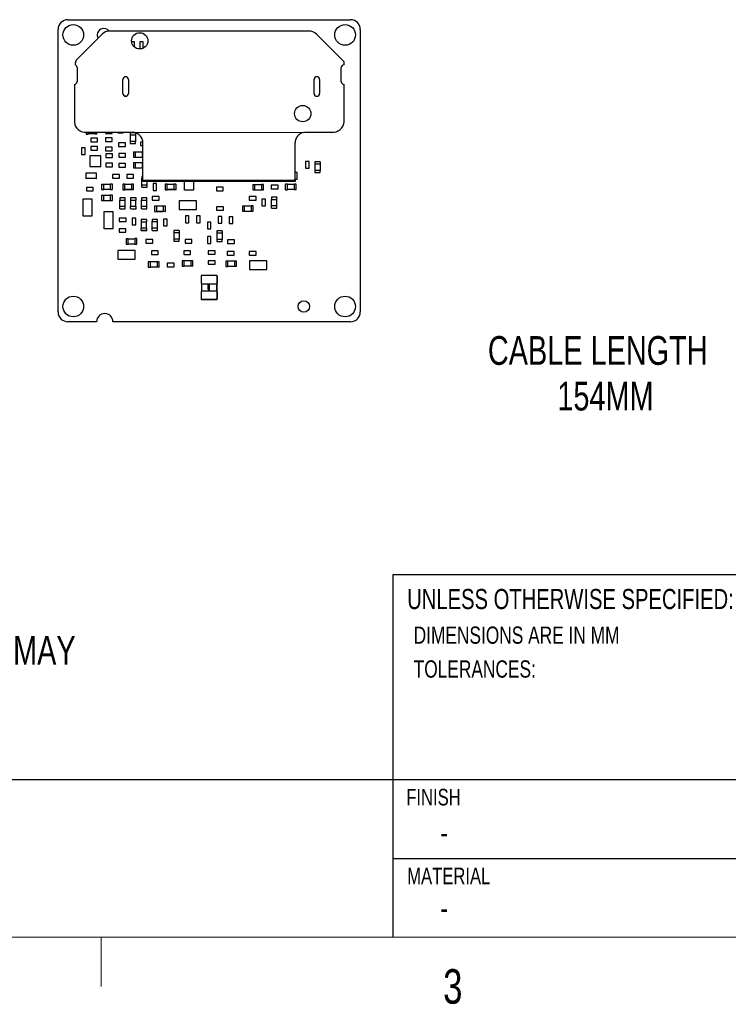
# Model space of a CAD drawing. Header units: millimetres. Extents: x 5 to 274, y 4 to 211.
# Tile 3 of 10: x 132 to 197, y 4 to 95. Entities that reach past the tile are written whole.
import ezdxf

# ---------------------------------------------------------------- set-up
doc = ezdxf.new("R2010")
doc.units = ezdxf.units.MM
for name, color, linetype in [('DIMENSIONS', 8, 'Continuous'), ('FORMAT', 7, 'Continuous'), ('NOTES', 7, 'Continuous')]:
    doc.layers.add(name, color=color, linetype=linetype)
doc.styles.add('SLDTEXTSTYLE0', font='TXT', dxfattribs={"width": 0.75})
doc.dimstyles.new('SLDDIMSTYLE0', dxfattribs={"dimtxt": 2.645833, "dimasz": 3.302, "dimexe": 0, "dimexo": 0.0625, "dimgap": 0.661458, "dimtad": 0, "dimtih": 1, "dimtoh": 1, "dimrnd": 1e-09, "dimzin": 12, "dimdsep": 46, "dimtxsty": 'SLDTEXTSTYLE0', "dimsah": 1, "dimcen": 0.09, "dimadec": 0, "dimazin": 3, "dimtfac": 1, "dimtofl": 0, "dimtmove": 0, "dimatfit": 3, "dimfxl": 1, "dimfrac": 2, "dimtolj": 1, "dimtzin": 12, "dimarcsym": 0})

# ---------------------------------------------------------------- blocks, each defined once
blk = doc.blocks.new('SW_NOTE_0')
at = {"layer": 'NOTES', "color": 0, "insert": (10, -1.117), "char_height": 2.64583, "attachment_point": 1, "style": 'SLDTEXTSTYLE0'}
blk.add_mtext('THIS DRAWING REPRESENTS PHXET124S MODEL. SENSOR SIZE & COMPONENTS MAY', dxfattribs=at)
blk = doc.blocks.new('SW_NOTE_0_3')
at = {"layer": 'FORMAT', "color": 0, "attachment_point": 1, "style": 'SLDTEXTSTYLE0'}
for s, insert, char_height in [('UNLESS OTHERWISE SPECIFIED:', (0, 2.387), 1.85208), ('DIMENSIONS ARE IN MM', (0.595, -1.07), 1.5875), ('TOLERANCES:', (0.595, -4.187), 1.5875)]:
    blk.add_mtext(s, dxfattribs=dict(at, insert=insert, char_height=char_height))
blk = doc.blocks.new('_D')
at = {"layer": 'DIMENSIONS'}
for p, q in [((204.194, 87.317), (204.194, 58.957)), ((221.296, 76.517), (221.296, 58.957)), ((212.946, 62.132), (213.828, 63.896)), ((213.828, 63.896), (215.592, 60.368)), ((204.194, 62.132), (200.398, 62.132)), ((204.194, 62.132), (212.946, 62.132)), ((215.592, 60.368), (216.474, 62.132)), ((216.474, 62.132), (221.296, 62.132))]:
    blk.add_line(p, q, dxfattribs=at)
for points in [[(204.194, 62.132), (207.496, 61.624), (207.496, 62.64)], [(221.296, 62.132), (217.994, 62.64), (217.994, 61.624)]]:
    blk.add_solid(points, dxfattribs=at)
at = {"layer": 'DIMENSIONS', "attachment_point": 1, "style": 'SLDTEXTSTYLE0'}
for s, insert, char_height in [('CABLE LENGTH', (175.273, 65.543), 2.64583), ('154MM', (181.66, 61.339), 2.6458)]:
    blk.add_mtext(s, dxfattribs=dict(at, insert=insert, char_height=char_height))

msp = doc.modelspace()

# ---------------------------------------------------------------- linework, layer by layer
at = {"color": 7, "linetype": 'Continuous', "lineweight": 25}
for p, q in [((136.639, 94.665), (162.639, 94.665)), ((135.739, 67.765), (135.739, 93.765)), ((158.789, 93.617), (140.489, 93.617)), ((163.539, 93.765), (163.539, 67.765)), ((139.782, 93.324), (137.426, 90.968)), ((142.778, 92.629), (142.504, 92.629)), ((142.778, 92.134), (142.778, 92.629)), ((143.579, 92.627), (143.25, 92.627)), ((143.25, 92.627), (143.25, 91.998)), ((143.579, 92.044), (143.579, 92.627)), ((162.038, 90.782), (159.496, 93.324)), ((143.25, 91.998), (143.46, 91.998)), ((137.327, 90.654), (137.298, 90.503)), ((137.415, 90.942), (137.327, 90.654)), ((137.426, 90.968), (137.415, 90.942)), ((162.038, 90.51), (162.038, 90.782)), ((137.489, 90.26), (137.489, 88.96)), ((161.789, 88.96), (161.789, 90.26)), ((141.71, 87.869), (141.71, 89.169)), ((142.21, 89.169), (142.21, 87.869)), ((159.289, 87.869), (159.289, 89.169)), ((159.789, 89.169), (159.789, 87.869)), ((137.239, 88.71), (137.24, 85.319)), ((162.038, 85.22), (162.038, 88.71)), ((141.974, 87.64), (141.86, 87.64)), ((141.984, 87.63), (141.974, 87.63)), ((141.984, 87.62), (141.984, 87.63)), ((137.24, 85.319), (137.24, 85.22)), ((137.24, 85.22), (137.279, 85.027)), ((161.999, 85.027), (162.038, 85.22)), ((137.279, 85.027), (137.354, 84.845)), ((137.354, 84.845), (137.463, 84.681)), ((137.463, 84.681), (137.603, 84.542)), ((137.603, 84.542), (137.767, 84.433)), ((137.767, 84.433), (137.949, 84.357)), ((137.949, 84.357), (138.142, 84.319)), ((138.142, 84.319), (142.539, 84.319)), ((138.314, 84.319), (138.314, 84.149)), ((138.514, 84.149), (138.514, 84.319)), ((139.114, 84.319), (139.114, 84.149)), ((139.314, 84.149), (139.314, 84.319)), ((140.1, 84.319), (140.1, 84.2)), ((140.729, 84.2), (140.729, 84.319)), ((141.239, 84.319), (141.239, 84.275)), ((141.739, 84.275), (141.739, 84.319)), ((142.539, 84.319), (142.637, 84.314)), ((142.637, 84.314), (142.668, 84.308)), ((142.668, 84.308), (158.351, 84.296)), ((158.351, 84.296), (158.441, 84.314)), ((158.441, 84.314), (158.539, 84.319)), ((158.539, 84.319), (161.136, 84.319)), ((161.136, 84.319), (161.329, 84.357)), ((161.329, 84.357), (161.511, 84.433)), ((161.511, 84.433), (161.675, 84.542)), ((161.675, 84.542), (161.815, 84.681)), ((161.815, 84.681), (161.924, 84.845)), ((161.924, 84.845), (161.999, 85.027)), ((138.314, 84.149), (138.324, 84.149)), ((138.324, 84.139), (138.514, 84.139)), ((138.514, 84.139), (138.514, 84.149)), ((139.114, 84.149), (138.514, 84.149)), ((138.75, 83.754), (138.75, 83.425)), ((139.379, 83.754), (138.75, 83.754)), ((138.75, 83.425), (139.379, 83.425)), ((139.114, 84.149), (139.114, 84.139)), ((139.304, 84.139), (139.114, 84.139)), ((139.314, 84.149), (139.304, 84.149)), ((139.379, 83.425), (139.379, 83.754)), ((140.1, 84.2), (140.729, 84.2)), ((140.1, 83.779), (140.1, 83.45)), ((140.729, 83.779), (140.1, 83.779)), ((140.1, 83.45), (140.729, 83.45)), ((140.729, 83.45), (140.729, 83.779)), ((141.249, 84.265), (141.249, 84.275)), ((141.249, 84.265), (141.729, 84.265)), ((141.729, 84.265), (141.729, 84.275)), ((142.364, 84.255), (142.364, 84.065)), ((142.364, 84.065), (142.374, 84.065)), ((142.364, 84.065), (142.364, 84.065)), ((142.364, 83.465), (142.364, 83.275)), ((142.374, 83.465), (142.364, 83.465)), ((142.854, 84.265), (142.374, 84.265)), ((142.374, 84.265), (142.374, 84.255)), ((142.374, 84.065), (142.854, 84.065)), ((142.374, 84.065), (142.374, 84.065)), ((142.374, 84.065), (142.374, 83.465)), ((142.854, 83.465), (142.374, 83.465)), ((142.854, 84.265), (142.854, 84.255)), ((142.854, 84.065), (142.864, 84.065)), ((142.854, 84.065), (142.854, 84.065)), ((142.854, 84.065), (142.854, 83.465)), ((142.864, 83.465), (142.854, 83.465)), ((142.864, 84.255), (142.864, 84.065)), ((142.864, 84.065), (142.864, 84.065)), ((142.864, 83.275), (142.864, 83.465)), ((143.325, 83.404), (143.325, 83.075)), ((143.536, 83.404), (143.325, 83.404)), ((138.229, 82.879), (137.9, 82.879)), ((137.9, 82.879), (137.9, 82.25)), ((138.229, 82.25), (138.229, 82.879)), ((138.75, 82.979), (138.75, 82.65)), ((139.379, 82.979), (138.75, 82.979)), ((138.75, 82.65), (139.379, 82.65)), ((139.379, 82.65), (139.379, 82.979)), ((140.729, 82.929), (140.1, 82.929)), ((140.1, 82.929), (140.1, 82.6)), ((140.1, 82.6), (140.729, 82.6)), ((140.729, 82.6), (140.729, 82.929)), ((141.3, 83.329), (141.3, 83)), ((141.929, 83.329), (141.3, 83.329)), ((141.3, 83), (141.929, 83)), ((141.929, 83), (141.929, 83.329)), ((142.374, 83.265), (142.374, 83.275)), ((142.374, 83.265), (142.854, 83.265)), ((142.664, 82.505), (142.664, 82.025)), ((142.664, 82.505), (142.674, 82.505)), ((142.674, 82.515), (142.864, 82.515)), ((142.854, 83.265), (142.854, 83.275)), ((142.864, 82.505), (142.864, 82.515)), ((142.864, 82.025), (142.864, 82.505)), ((142.864, 82.505), (143.464, 82.505)), ((143.325, 83.075), (143.539, 83.075)), ((143.464, 82.515), (143.464, 82.505)), ((143.539, 82.515), (143.464, 82.515)), ((143.464, 82.505), (143.464, 82.025)), ((143.539, 79.881), (143.539, 83.319)), ((157.539, 79.881), (157.539, 83.319)), ((137.9, 82.25), (138.229, 82.25)), ((138.664, 82.14), (138.664, 81.14)), ((139.664, 82.14), (138.664, 82.14)), ((139.664, 81.14), (139.664, 82.14)), ((140.754, 82.304), (140.125, 82.304)), ((140.125, 82.304), (140.125, 81.975)), ((140.125, 81.975), (140.754, 81.975)), ((140.754, 81.975), (140.754, 82.304)), ((141.325, 82.354), (141.325, 82.025)), ((141.954, 82.354), (141.325, 82.354)), ((141.325, 82.025), (141.954, 82.025)), ((141.954, 82.025), (141.954, 82.354)), ((142.664, 82.025), (142.674, 82.025)), ((142.674, 82.015), (142.864, 82.015)), ((142.864, 82.015), (142.864, 82.025)), ((142.864, 82.025), (143.464, 82.025)), ((143.464, 82.025), (143.464, 82.015)), ((143.464, 82.015), (143.539, 82.015)), ((158.829, 81.625), (158.5, 81.625)), ((158.5, 81.625), (158.5, 80.996)), ((158.829, 80.996), (158.829, 81.625)), ((159.349, 81.583), (159.349, 81.393)), ((159.839, 81.593), (159.359, 81.593)), ((159.359, 81.593), (159.359, 81.583)), ((159.839, 81.593), (159.839, 81.583)), ((159.849, 81.583), (159.849, 81.393)), ((138.664, 81.14), (139.664, 81.14)), ((140.125, 81.454), (140.125, 81.125)), ((140.754, 81.454), (140.125, 81.454)), ((140.125, 81.125), (140.754, 81.125)), ((140.754, 81.125), (140.754, 81.454)), ((141.954, 81.429), (141.325, 81.429)), ((141.325, 81.429), (141.325, 81.1)), ((141.325, 81.1), (141.954, 81.1)), ((141.954, 81.1), (141.954, 81.429)), ((142.664, 81.505), (142.664, 81.025)), ((142.664, 81.505), (142.674, 81.505)), ((142.664, 81.025), (142.674, 81.025)), ((142.674, 81.515), (142.864, 81.515)), ((142.674, 81.015), (142.864, 81.015)), ((142.864, 81.505), (142.864, 81.515)), ((142.864, 81.025), (142.864, 81.505)), ((142.864, 81.505), (143.464, 81.505)), ((142.864, 81.015), (142.864, 81.025)), ((142.864, 81.025), (143.464, 81.025)), ((143.464, 81.515), (143.464, 81.505)), ((143.539, 81.515), (143.464, 81.515)), ((143.464, 81.505), (143.464, 81.025)), ((143.464, 81.025), (143.464, 81.015)), ((143.464, 81.015), (143.539, 81.015)), ((158.5, 80.996), (158.829, 80.996)), ((159.349, 81.393), (159.359, 81.393)), ((159.349, 81.393), (159.349, 81.393)), ((159.349, 80.793), (159.349, 80.603)), ((159.359, 80.793), (159.349, 80.793)), ((159.359, 81.393), (159.839, 81.393)), ((159.359, 81.393), (159.359, 81.393)), ((159.359, 81.393), (159.359, 80.793)), ((159.839, 80.793), (159.359, 80.793)), ((159.839, 81.393), (159.849, 81.393)), ((159.839, 81.393), (159.839, 81.393)), ((159.839, 81.393), (159.839, 80.793)), ((159.849, 80.793), (159.839, 80.793)), ((159.849, 81.393), (159.849, 81.393)), ((159.849, 80.603), (159.849, 80.793)), ((138.289, 80.49), (138.289, 80.09)), ((139.239, 80.54), (138.339, 80.54)), ((139.239, 80.04), (138.339, 80.04)), ((139.289, 80.09), (139.289, 80.49)), ((140.75, 80.404), (140.75, 80.075)), ((141.379, 80.404), (140.75, 80.404)), ((140.75, 80.075), (141.379, 80.075)), ((141.379, 80.075), (141.379, 80.404)), ((142.05, 80.404), (142.05, 80.075)), ((142.679, 80.404), (142.05, 80.404)), ((142.05, 80.075), (142.679, 80.075)), ((142.679, 80.075), (142.679, 80.404)), ((143.439, 80.23), (143.439, 80.04)), ((143.439, 80.04), (143.449, 80.04)), ((143.439, 80.04), (143.439, 80.04)), ((143.449, 80.24), (143.449, 80.23)), ((143.539, 80.24), (143.449, 80.24)), ((143.449, 80.04), (143.539, 80.04)), ((143.449, 80.04), (143.449, 80.04)), ((143.449, 79.44), (143.449, 80.04)), ((143.539, 79.881), (143.539, 79.758)), ((143.539, 79.881), (157.539, 79.881)), ((157.539, 79.758), (143.539, 79.758)), ((143.929, 79.44), (143.929, 79.758)), ((147.383, 78.965), (147.383, 79.758)), ((148.182, 79.758), (148.182, 78.965)), ((157.729, 80.604), (157.539, 80.604)), ((157.539, 79.975), (157.729, 79.975)), ((157.539, 79.881), (157.539, 79.758)), ((157.729, 79.975), (157.729, 80.604)), ((159.359, 80.593), (159.359, 80.603)), ((159.359, 80.593), (159.839, 80.593)), ((159.839, 80.593), (159.839, 80.603)), ((138.979, 79.229), (138.35, 79.229)), ((138.35, 79.229), (138.35, 78.9)), ((138.35, 78.9), (138.979, 78.9)), ((138.979, 78.9), (138.979, 79.229)), ((139.739, 79.53), (139.739, 79.05)), ((139.739, 79.53), (139.749, 79.53)), ((139.739, 79.05), (139.749, 79.05)), ((139.749, 79.54), (139.939, 79.54)), ((139.749, 79.04), (139.939, 79.04)), ((139.939, 79.53), (139.939, 79.54)), ((139.939, 79.05), (139.939, 79.53)), ((139.939, 79.53), (140.539, 79.53)), ((139.939, 79.04), (139.939, 79.05)), ((139.939, 79.05), (140.539, 79.05)), ((140.539, 79.54), (140.539, 79.53)), ((140.729, 79.54), (140.539, 79.54)), ((140.539, 79.53), (140.539, 79.05)), ((140.539, 79.05), (140.539, 79.04)), ((140.539, 79.04), (140.729, 79.04)), ((140.739, 79.53), (140.729, 79.53)), ((140.739, 79.05), (140.729, 79.05)), ((140.739, 79.05), (140.739, 79.53)), ((141.689, 79.504), (141.689, 79.024)), ((141.689, 79.504), (141.699, 79.504)), ((141.689, 79.024), (141.699, 79.024)), ((141.889, 79.514), (141.699, 79.514)), ((141.699, 79.014), (141.889, 79.014)), ((141.699, 79.014), (141.889, 79.014)), ((141.889, 79.504), (141.889, 79.514)), ((141.889, 79.024), (141.889, 79.504)), ((142.489, 79.504), (141.889, 79.504)), ((141.889, 79.014), (141.889, 79.024)), ((142.489, 79.024), (141.889, 79.024)), ((141.889, 79.024), (142.489, 79.024)), ((142.489, 79.514), (142.489, 79.504)), ((142.679, 79.514), (142.489, 79.514)), ((142.489, 79.504), (142.489, 79.024)), ((142.489, 79.024), (142.489, 79.014)), ((142.679, 79.014), (142.489, 79.014)), ((142.679, 79.014), (142.489, 79.014)), ((142.689, 79.504), (142.679, 79.504)), ((142.689, 79.024), (142.679, 79.024)), ((142.689, 79.024), (142.689, 79.504)), ((143.439, 79.25), (143.439, 79.44)), ((143.449, 79.44), (143.439, 79.44)), ((143.929, 79.44), (143.449, 79.44)), ((143.449, 79.24), (143.449, 79.25)), ((143.449, 79.24), (143.929, 79.24)), ((143.939, 79.44), (143.929, 79.44)), ((143.929, 79.24), (143.929, 79.25)), ((143.939, 79.25), (143.939, 79.44)), ((144.803, 79.579), (144.474, 79.579)), ((144.474, 79.579), (144.474, 78.95)), ((144.474, 78.95), (144.803, 78.95)), ((144.803, 78.95), (144.803, 79.579)), ((145.589, 79.504), (145.589, 79.024)), ((145.589, 79.504), (145.599, 79.504)), ((145.589, 79.024), (145.599, 79.024)), ((145.789, 79.514), (145.599, 79.514)), ((145.599, 79.014), (145.789, 79.014)), ((145.599, 79.014), (145.789, 79.014)), ((145.789, 79.504), (145.789, 79.514)), ((145.789, 79.024), (145.789, 79.504)), ((146.389, 79.504), (145.789, 79.504)), ((145.789, 79.014), (145.789, 79.024)), ((145.789, 79.024), (146.389, 79.024)), ((146.389, 79.024), (145.789, 79.024)), ((146.389, 79.514), (146.389, 79.504)), ((146.579, 79.514), (146.389, 79.514)), ((146.389, 79.504), (146.389, 79.024)), ((146.389, 79.024), (146.389, 79.014)), ((146.579, 79.014), (146.389, 79.014)), ((146.579, 79.014), (146.389, 79.014)), ((146.589, 79.504), (146.579, 79.504)), ((146.589, 79.024), (146.579, 79.024)), ((146.589, 79.024), (146.589, 79.504)), ((148.182, 78.965), (147.383, 78.965)), ((150.929, 79.254), (150.3, 79.254)), ((150.3, 79.254), (150.3, 78.925)), ((150.3, 78.925), (150.929, 78.925)), ((150.929, 78.925), (150.929, 79.254)), ((153.639, 79.48), (153.639, 79)), ((153.639, 79.48), (153.649, 79.48)), ((153.639, 79), (153.649, 79)), ((153.649, 79.49), (153.839, 79.49)), ((153.649, 78.99), (153.839, 78.99)), ((153.839, 79.48), (153.839, 79.49)), ((153.839, 79), (153.839, 79.48)), ((153.839, 79.48), (154.439, 79.48)), ((153.839, 78.99), (153.839, 79)), ((153.839, 79), (154.439, 79)), ((154.439, 79.49), (154.439, 79.48)), ((154.629, 79.49), (154.439, 79.49)), ((154.439, 79.48), (154.439, 79)), ((154.439, 79), (154.439, 78.99)), ((154.439, 78.99), (154.629, 78.99)), ((154.639, 79.48), (154.629, 79.48)), ((154.639, 79), (154.629, 79)), ((154.639, 79), (154.639, 79.48)), ((155.35, 79.429), (155.35, 79.1)), ((155.979, 79.429), (155.35, 79.429)), ((155.35, 79.1), (155.979, 79.1)), ((155.979, 79.1), (155.979, 79.429)), ((156.639, 79.504), (156.639, 79.024)), ((156.639, 79.504), (156.649, 79.504)), ((156.639, 79.024), (156.649, 79.024)), ((156.839, 79.514), (156.649, 79.514)), ((156.649, 79.014), (156.839, 79.014)), ((156.839, 79.504), (156.839, 79.514)), ((156.839, 79.024), (156.839, 79.504)), ((157.439, 79.504), (156.839, 79.504)), ((156.839, 79.014), (156.839, 79.024)), ((157.439, 79.024), (156.839, 79.024)), ((157.439, 79.514), (157.439, 79.504)), ((157.629, 79.514), (157.439, 79.514)), ((157.439, 79.504), (157.439, 79.024)), ((157.439, 79.024), (157.439, 79.014)), ((157.629, 79.014), (157.439, 79.014)), ((157.639, 79.504), (157.629, 79.504)), ((157.639, 79.024), (157.629, 79.024)), ((157.639, 79.024), (157.639, 79.504)), ((138.04, 76.59), (138.04, 78.189)), ((138.04, 78.189), (138.839, 78.189)), ((138.839, 78.189), (138.839, 76.59)), ((139.739, 78.505), (139.739, 78.025)), ((139.739, 78.505), (139.749, 78.505)), ((139.739, 78.025), (139.749, 78.025)), ((139.749, 78.515), (139.939, 78.515)), ((139.749, 78.015), (139.939, 78.015)), ((139.939, 78.505), (139.939, 78.515)), ((139.939, 78.025), (139.939, 78.505)), ((139.939, 78.505), (140.539, 78.505)), ((139.939, 78.015), (139.939, 78.025)), ((139.939, 78.025), (140.539, 78.025)), ((140.539, 78.515), (140.539, 78.505)), ((140.729, 78.515), (140.539, 78.515)), ((140.539, 78.505), (140.539, 78.025)), ((140.539, 78.025), (140.539, 78.015)), ((140.539, 78.015), (140.729, 78.015)), ((140.739, 78.505), (140.729, 78.505)), ((140.739, 78.025), (140.729, 78.025)), ((140.739, 78.025), (140.739, 78.505)), ((141.414, 78.255), (141.414, 78.065)), ((141.414, 78.065), (141.424, 78.065)), ((141.414, 78.065), (141.414, 78.065)), ((141.424, 78.265), (141.424, 78.255)), ((141.904, 78.265), (141.424, 78.265)), ((141.424, 78.065), (141.904, 78.065)), ((141.424, 78.065), (141.424, 78.065)), ((141.424, 77.465), (141.424, 78.065)), ((141.904, 78.265), (141.904, 78.255)), ((141.904, 78.065), (141.914, 78.065)), ((141.904, 78.065), (141.904, 78.065)), ((141.904, 77.465), (141.904, 78.065)), ((141.914, 78.065), (141.914, 78.255)), ((141.914, 78.065), (141.914, 78.065)), ((142.414, 78.255), (142.414, 78.065)), ((142.414, 78.065), (142.424, 78.065)), ((142.414, 78.065), (142.414, 78.065)), ((142.424, 78.265), (142.424, 78.255)), ((142.904, 78.265), (142.424, 78.265)), ((142.424, 78.065), (142.904, 78.065)), ((142.424, 78.065), (142.424, 78.065)), ((142.424, 77.465), (142.424, 78.065)), ((142.904, 78.265), (142.904, 78.255)), ((142.904, 78.065), (142.914, 78.065)), ((142.904, 78.065), (142.904, 78.065)), ((142.904, 77.465), (142.904, 78.065)), ((142.914, 78.065), (142.914, 78.255)), ((142.914, 78.065), (142.914, 78.065)), ((143.414, 78.255), (143.414, 78.065)), ((143.414, 78.065), (143.424, 78.065)), ((143.414, 78.065), (143.414, 78.065)), ((143.424, 78.265), (143.424, 78.255)), ((143.904, 78.265), (143.424, 78.265)), ((143.424, 78.065), (143.904, 78.065)), ((143.424, 78.065), (143.424, 78.065)), ((143.424, 77.465), (143.424, 78.065)), ((143.904, 78.265), (143.904, 78.255)), ((143.904, 78.065), (143.914, 78.065)), ((143.904, 78.065), (143.904, 78.065)), ((143.904, 77.465), (143.904, 78.065)), ((143.914, 78.065), (143.914, 78.255)), ((143.914, 78.065), (143.914, 78.065)), ((144.4, 78.379), (144.4, 78.05)), ((145.029, 78.379), (144.4, 78.379)), ((144.4, 78.05), (145.029, 78.05)), ((145.029, 78.05), (145.029, 78.379)), ((146.864, 77.989), (146.864, 77.19)), ((148.464, 77.989), (146.864, 77.989)), ((148.464, 77.19), (148.464, 77.989)), ((153.325, 78.379), (153.325, 78.05)), ((153.954, 78.379), (153.325, 78.379)), ((153.325, 78.05), (153.954, 78.05)), ((153.954, 78.05), (153.954, 78.379)), ((154.474, 78.154), (154.474, 77.525)), ((154.803, 78.154), (154.474, 78.154)), ((154.803, 77.525), (154.803, 78.154)), ((155.365, 78.307), (155.365, 78.117)), ((155.365, 78.117), (155.375, 78.117)), ((155.365, 78.117), (155.365, 78.117)), ((155.375, 78.317), (155.375, 78.307)), ((155.855, 78.317), (155.375, 78.317)), ((155.375, 78.117), (155.855, 78.117)), ((155.375, 78.117), (155.375, 78.117)), ((155.375, 77.517), (155.375, 78.117)), ((155.855, 78.317), (155.855, 78.307)), ((155.855, 78.117), (155.865, 78.117)), ((155.855, 78.117), (155.855, 78.117)), ((155.855, 77.517), (155.855, 78.117)), ((155.865, 78.117), (155.865, 78.307)), ((155.865, 78.117), (155.865, 78.117)), ((141.414, 77.275), (141.414, 77.465)), ((141.424, 77.465), (141.414, 77.465)), ((141.904, 77.465), (141.424, 77.465)), ((141.424, 77.265), (141.424, 77.275)), ((141.424, 77.265), (141.904, 77.265)), ((141.914, 77.465), (141.904, 77.465)), ((141.904, 77.265), (141.904, 77.275)), ((141.914, 77.275), (141.914, 77.465)), ((142.414, 77.275), (142.414, 77.465)), ((142.424, 77.465), (142.414, 77.465)), ((142.904, 77.465), (142.424, 77.465)), ((142.424, 77.265), (142.424, 77.275)), ((142.424, 77.265), (142.904, 77.265)), ((142.914, 77.465), (142.904, 77.465)), ((142.904, 77.265), (142.904, 77.275)), ((142.914, 77.275), (142.914, 77.465)), ((143.414, 77.275), (143.414, 77.465)), ((143.424, 77.465), (143.414, 77.465)), ((143.904, 77.465), (143.424, 77.465)), ((143.424, 77.265), (143.424, 77.275)), ((143.424, 77.265), (143.904, 77.265)), ((143.914, 77.465), (143.904, 77.465)), ((143.904, 77.265), (143.904, 77.275)), ((143.914, 77.275), (143.914, 77.465)), ((144.614, 77.504), (144.614, 77.024)), ((144.614, 77.504), (144.624, 77.504)), ((144.814, 77.514), (144.624, 77.514)), ((144.814, 77.504), (144.814, 77.514)), ((144.814, 77.024), (144.814, 77.504)), ((145.414, 77.504), (144.814, 77.504)), ((145.414, 77.514), (145.414, 77.504)), ((145.604, 77.514), (145.414, 77.514)), ((145.414, 77.504), (145.414, 77.024)), ((145.614, 77.504), (145.604, 77.504)), ((145.614, 77.024), (145.614, 77.504)), ((146.864, 77.19), (148.464, 77.19)), ((150.325, 77.454), (150.325, 77.125)), ((150.954, 77.454), (150.325, 77.454)), ((150.325, 77.125), (150.954, 77.125)), ((150.954, 77.125), (150.954, 77.454)), ((152.689, 77.53), (152.689, 77.05)), ((152.689, 77.53), (152.699, 77.53)), ((152.689, 77.05), (152.699, 77.05)), ((152.699, 77.54), (152.889, 77.54)), ((152.699, 77.04), (152.889, 77.04)), ((152.889, 77.53), (152.889, 77.54)), ((152.889, 77.05), (152.889, 77.53)), ((152.889, 77.53), (153.489, 77.53)), ((152.889, 77.04), (152.889, 77.05)), ((152.889, 77.05), (153.489, 77.05)), ((153.489, 77.54), (153.489, 77.53)), ((153.679, 77.54), (153.489, 77.54)), ((153.489, 77.53), (153.489, 77.05)), ((153.489, 77.05), (153.489, 77.04)), ((153.489, 77.04), (153.679, 77.04)), ((153.689, 77.53), (153.679, 77.53)), ((153.689, 77.05), (153.679, 77.05)), ((153.689, 77.05), (153.689, 77.53)), ((154.474, 77.525), (154.803, 77.525)), ((155.365, 77.327), (155.365, 77.517)), ((155.375, 77.517), (155.365, 77.517)), ((155.855, 77.517), (155.375, 77.517)), ((155.375, 77.317), (155.375, 77.327)), ((155.375, 77.317), (155.855, 77.317)), ((155.865, 77.517), (155.855, 77.517)), ((155.855, 77.317), (155.855, 77.327)), ((155.865, 77.327), (155.865, 77.517)), ((138.839, 76.59), (138.04, 76.59)), ((139.99, 75.415), (139.99, 77.014)), ((139.99, 77.014), (140.788, 77.014)), ((140.788, 77.014), (140.788, 75.415)), ((141.374, 76.404), (141.374, 76.075)), ((142.003, 76.404), (141.374, 76.404)), ((142.003, 76.075), (142.003, 76.404)), ((142.879, 76.404), (142.55, 76.404)), ((142.55, 76.404), (142.55, 75.775)), ((142.879, 75.775), (142.879, 76.404)), ((143.389, 76.255), (143.389, 76.065)), ((143.399, 76.265), (143.399, 76.255)), ((143.879, 76.265), (143.399, 76.265)), ((143.879, 76.265), (143.879, 76.255)), ((143.889, 76.065), (143.889, 76.255)), ((144.389, 76.265), (144.389, 76.075)), ((144.399, 76.275), (144.399, 76.265)), ((144.879, 76.275), (144.399, 76.275)), ((144.614, 77.024), (144.624, 77.024)), ((144.624, 77.014), (144.814, 77.014)), ((144.624, 77.014), (144.814, 77.014)), ((144.814, 77.014), (144.814, 77.024)), ((145.414, 77.024), (144.814, 77.024)), ((144.814, 77.024), (145.414, 77.024)), ((144.879, 76.275), (144.879, 76.265)), ((144.889, 76.075), (144.889, 76.265)), ((145.414, 77.024), (145.414, 77.014)), ((145.604, 77.014), (145.414, 77.014)), ((145.604, 77.014), (145.414, 77.014)), ((145.78, 76.304), (145.451, 76.304)), ((145.451, 76.304), (145.451, 75.675)), ((145.614, 77.024), (145.604, 77.024)), ((145.78, 75.675), (145.78, 76.304)), ((147.45, 76.604), (147.45, 75.975)), ((147.779, 76.604), (147.45, 76.604)), ((147.779, 75.975), (147.779, 76.604)), ((148.475, 76.604), (148.475, 75.975)), ((148.804, 76.604), (148.475, 76.604)), ((148.804, 75.975), (148.804, 76.604)), ((150.475, 76.554), (150.475, 75.925)), ((150.804, 76.554), (150.475, 76.554)), ((150.804, 75.925), (150.804, 76.554)), ((151.803, 76.529), (151.474, 76.529)), ((151.474, 76.529), (151.474, 75.9)), ((151.803, 75.9), (151.803, 76.529)), ((140.788, 75.415), (139.99, 75.415)), ((141.349, 75.429), (141.349, 75.1)), ((141.978, 75.429), (141.349, 75.429)), ((141.374, 76.075), (142.003, 76.075)), ((141.978, 75.1), (141.978, 75.429)), ((142.55, 75.775), (142.879, 75.775)), ((143.389, 76.065), (143.399, 76.065)), ((143.396, 76.065), (143.389, 76.065)), ((143.389, 76.065), (143.389, 76.065)), ((143.389, 75.275), (143.389, 75.465)), ((143.399, 75.465), (143.389, 75.465)), ((143.399, 76.065), (143.879, 76.065)), ((143.399, 76.065), (143.399, 76.065)), ((143.399, 75.465), (143.399, 76.065)), ((143.879, 75.465), (143.399, 75.465)), ((143.399, 75.265), (143.399, 75.275)), ((143.399, 75.265), (143.879, 75.265)), ((143.879, 75.265), (143.399, 75.265)), ((143.879, 76.065), (143.889, 76.065)), ((143.879, 76.065), (143.879, 76.065)), ((143.879, 75.465), (143.879, 76.065)), ((143.889, 75.465), (143.879, 75.465)), ((143.879, 75.265), (143.879, 75.275)), ((143.889, 76.065), (143.882, 76.065)), ((143.889, 76.065), (143.889, 76.065)), ((143.889, 75.275), (143.889, 75.465)), ((144.389, 76.075), (144.399, 76.075)), ((144.389, 76.075), (144.389, 76.075)), ((144.389, 75.285), (144.389, 75.475)), ((144.399, 75.475), (144.389, 75.475)), ((144.399, 76.075), (144.879, 76.075)), ((144.399, 76.075), (144.399, 76.075)), ((144.399, 75.475), (144.399, 76.075)), ((144.879, 75.475), (144.399, 75.475)), ((144.399, 75.275), (144.399, 75.285)), ((144.399, 75.275), (144.879, 75.275)), ((144.879, 76.075), (144.889, 76.075)), ((144.879, 76.075), (144.879, 76.075)), ((144.879, 75.475), (144.879, 76.075)), ((144.889, 75.475), (144.879, 75.475)), ((144.879, 75.275), (144.879, 75.285)), ((144.889, 76.075), (144.889, 76.075)), ((144.889, 75.285), (144.889, 75.475)), ((145.451, 75.675), (145.78, 75.675)), ((146.377, 75.255), (146.377, 75.065)), ((146.867, 75.265), (146.387, 75.265)), ((146.387, 75.265), (146.387, 75.255)), ((146.867, 75.265), (146.867, 75.255)), ((146.877, 75.255), (146.877, 75.065)), ((147.45, 75.975), (147.779, 75.975)), ((148.475, 75.975), (148.804, 75.975)), ((149.804, 76.029), (149.475, 76.029)), ((149.475, 76.029), (149.475, 75.4)), ((149.475, 75.4), (149.804, 75.4)), ((149.804, 75.4), (149.804, 76.029)), ((150.339, 75.23), (150.339, 75.04)), ((150.829, 75.24), (150.349, 75.24)), ((150.349, 75.24), (150.349, 75.23)), ((150.475, 75.925), (150.804, 75.925)), ((150.829, 75.24), (150.829, 75.23)), ((150.839, 75.23), (150.839, 75.04)), ((151.474, 75.9), (151.803, 75.9)), ((141.349, 75.1), (141.978, 75.1)), ((141.989, 74.505), (141.989, 74.025)), ((141.989, 74.505), (141.999, 74.505)), ((141.999, 74.515), (142.189, 74.515)), ((142.189, 74.505), (142.189, 74.515)), ((142.189, 74.025), (142.189, 74.505)), ((142.189, 74.505), (142.789, 74.505)), ((142.789, 74.515), (142.789, 74.505)), ((142.979, 74.515), (142.789, 74.515)), ((142.789, 74.505), (142.789, 74.025)), ((142.989, 74.505), (142.979, 74.505)), ((142.989, 74.025), (142.989, 74.505)), ((143.825, 74.429), (143.825, 74.1)), ((144.454, 74.429), (143.825, 74.429)), ((144.454, 74.1), (144.454, 74.429)), ((146.377, 75.065), (146.387, 75.065)), ((146.377, 75.065), (146.377, 75.065)), ((146.377, 74.465), (146.377, 74.275)), ((146.387, 74.465), (146.377, 74.465)), ((146.387, 75.065), (146.867, 75.065)), ((146.387, 75.065), (146.387, 75.065)), ((146.387, 75.065), (146.387, 74.465)), ((146.867, 74.465), (146.387, 74.465)), ((146.867, 75.065), (146.877, 75.065)), ((146.867, 75.065), (146.867, 75.065)), ((146.867, 75.065), (146.867, 74.465)), ((146.877, 74.465), (146.867, 74.465)), ((146.877, 75.065), (146.877, 75.065)), ((146.877, 74.275), (146.877, 74.465)), ((147.425, 74.429), (147.425, 74.1)), ((148.054, 74.429), (147.425, 74.429)), ((148.054, 74.1), (148.054, 74.429)), ((149.804, 74.704), (149.475, 74.704)), ((149.475, 74.704), (149.475, 74.075)), ((149.804, 74.075), (149.804, 74.704)), ((150.339, 75.04), (150.349, 75.04)), ((150.339, 75.04), (150.339, 75.04)), ((150.339, 74.44), (150.339, 74.25)), ((150.349, 74.44), (150.339, 74.44)), ((150.349, 75.04), (150.829, 75.04)), ((150.349, 75.04), (150.349, 75.04)), ((150.349, 75.04), (150.349, 74.44)), ((150.829, 74.44), (150.349, 74.44)), ((150.829, 75.04), (150.839, 75.04)), ((150.829, 75.04), (150.829, 75.04)), ((150.829, 75.04), (150.829, 74.44)), ((150.839, 74.44), (150.829, 74.44)), ((150.839, 75.04), (150.839, 75.04)), ((150.839, 74.25), (150.839, 74.44)), ((151.325, 74.404), (151.325, 74.075)), ((151.954, 74.404), (151.325, 74.404)), ((151.954, 74.075), (151.954, 74.404)), ((141.244, 73.414), (141.244, 72.615)), ((142.843, 73.414), (141.244, 73.414)), ((141.989, 74.025), (141.999, 74.025)), ((141.999, 74.015), (142.189, 74.015)), ((142.189, 74.015), (142.189, 74.025)), ((142.189, 74.025), (142.789, 74.025)), ((142.789, 74.025), (142.789, 74.015)), ((142.789, 74.015), (142.979, 74.015)), ((142.843, 72.615), (142.843, 73.414)), ((142.989, 74.025), (142.979, 74.025)), ((143.825, 74.1), (144.454, 74.1)), ((146.387, 74.265), (146.387, 74.275)), ((146.387, 74.265), (146.867, 74.265)), ((146.867, 74.265), (146.867, 74.275)), ((147.425, 74.1), (148.054, 74.1)), ((149.475, 74.075), (149.804, 74.075)), ((150.349, 74.24), (150.349, 74.25)), ((150.349, 74.24), (150.829, 74.24)), ((150.829, 74.24), (150.829, 74.25)), ((151.325, 74.075), (151.954, 74.075)), ((141.244, 72.615), (142.843, 72.615)), ((144.324, 73.379), (144.324, 73.05)), ((144.953, 73.379), (144.324, 73.379)), ((144.324, 73.05), (144.953, 73.05)), ((144.953, 73.05), (144.953, 73.379)), ((147.3, 73.379), (147.3, 73.05)), ((147.929, 73.379), (147.3, 73.379)), ((147.3, 73.05), (147.929, 73.05)), ((147.929, 73.05), (147.929, 73.379)), ((149.55, 73.404), (149.55, 73.075)), ((150.179, 73.404), (149.55, 73.404)), ((149.55, 73.075), (150.179, 73.075)), ((150.179, 73.075), (150.179, 73.404)), ((151.3, 73.329), (151.3, 73)), ((151.929, 73.329), (151.3, 73.329)), ((151.3, 73), (151.929, 73)), ((151.929, 73), (151.929, 73.329)), ((153.325, 73.329), (153.325, 73)), ((153.954, 73.329), (153.325, 73.329)), ((153.325, 73), (153.954, 73)), ((153.954, 73), (153.954, 73.329)), ((144.039, 72.379), (144.039, 71.899)), ((144.039, 72.379), (144.049, 72.379)), ((144.039, 71.899), (144.049, 71.899)), ((144.239, 72.389), (144.049, 72.389)), ((144.049, 71.889), (144.239, 71.889)), ((144.239, 72.379), (144.239, 72.389)), ((144.239, 71.899), (144.239, 72.379)), ((144.839, 72.379), (144.239, 72.379)), ((144.239, 71.889), (144.239, 71.899)), ((144.839, 71.899), (144.239, 71.899)), ((144.839, 72.389), (144.839, 72.379)), ((145.029, 72.389), (144.839, 72.389)), ((144.839, 72.379), (144.839, 71.899)), ((144.839, 71.899), (144.839, 71.889)), ((145.029, 71.889), (144.839, 71.889)), ((145.039, 72.379), (145.029, 72.379)), ((145.039, 71.899), (145.029, 71.899)), ((145.039, 71.899), (145.039, 72.379)), ((145.775, 72.254), (145.775, 71.925)), ((146.404, 72.254), (145.775, 72.254)), ((145.775, 71.925), (146.404, 71.925)), ((146.404, 71.925), (146.404, 72.254)), ((147.139, 72.454), (147.139, 71.974)), ((147.139, 72.454), (147.149, 72.454)), ((147.139, 71.974), (147.149, 71.974)), ((147.339, 72.464), (147.149, 72.464)), ((147.149, 71.964), (147.339, 71.964)), ((147.339, 72.454), (147.339, 72.464)), ((147.339, 71.974), (147.339, 72.454)), ((147.939, 72.454), (147.339, 72.454)), ((147.339, 71.964), (147.339, 71.974)), ((147.939, 71.974), (147.339, 71.974)), ((147.939, 72.464), (147.939, 72.454)), ((148.129, 72.464), (147.939, 72.464)), ((147.939, 72.454), (147.939, 71.974)), ((147.939, 71.974), (147.939, 71.964)), ((148.129, 71.964), (147.939, 71.964)), ((148.139, 72.454), (148.129, 72.454)), ((148.139, 71.974), (148.129, 71.974)), ((148.139, 71.974), (148.139, 72.454)), ((150.179, 72.479), (149.55, 72.479)), ((149.55, 72.479), (149.55, 72.15)), ((149.55, 72.15), (150.179, 72.15)), ((150.179, 72.15), (150.179, 72.479)), ((151.164, 72.429), (151.164, 71.949)), ((151.164, 72.429), (151.174, 72.429)), ((151.164, 71.949), (151.174, 71.949)), ((151.364, 72.439), (151.174, 72.439)), ((151.174, 71.939), (151.364, 71.939)), ((151.364, 72.429), (151.364, 72.439)), ((151.364, 71.949), (151.364, 72.429)), ((151.964, 72.429), (151.364, 72.429)), ((151.364, 71.939), (151.364, 71.949)), ((151.964, 71.949), (151.364, 71.949)), ((151.964, 72.439), (151.964, 72.429)), ((152.154, 72.439), (151.964, 72.439)), ((151.964, 72.429), (151.964, 71.949)), ((151.964, 71.949), (151.964, 71.939)), ((152.154, 71.939), (151.964, 71.939)), ((152.164, 72.429), (152.154, 72.429)), ((152.164, 71.949), (152.154, 71.949)), ((152.164, 71.949), (152.164, 72.429)), ((154.938, 72.464), (153.339, 72.464)), ((153.339, 72.464), (153.339, 71.665)), ((153.339, 71.665), (154.938, 71.665)), ((154.938, 71.665), (154.938, 72.464)), ((148.914, 71.085), (148.914, 70.396)), ((150.334, 71.115), (148.944, 71.115)), ((150.361, 71.099), (150.361, 71.099)), ((150.364, 70.396), (150.364, 71.085)), ((150.364, 71.085), (150.364, 70.396)), ((148.917, 70.382), (148.917, 70.382)), ((148.944, 70.365), (148.974, 70.365)), ((148.944, 70.365), (148.944, 69.665)), ((148.974, 70.365), (150.304, 70.365)), ((149.533, 70.281), (149.637, 70.251)), ((149.533, 70.251), (149.533, 70.281)), ((149.59, 70.235), (149.533, 70.251)), ((149.533, 70.212), (149.59, 70.235)), ((149.533, 70.181), (149.533, 70.212)), ((149.59, 70.204), (149.533, 70.181)), ((149.533, 70.057), (149.533, 70.169)), ((149.533, 70.169), (149.637, 70.139)), ((149.626, 70.03), (149.533, 70.057)), ((149.533, 70.008), (149.533, 70.036)), ((149.533, 70.036), (149.626, 70.03)), ((149.626, 69.959), (149.533, 70.008)), ((149.533, 69.959), (149.533, 69.985)), ((149.533, 69.985), (149.626, 69.959)), ((149.637, 69.929), (149.533, 69.959)), ((149.533, 69.947), (149.533, 69.868)), ((149.637, 69.917), (149.533, 69.947)), ((149.533, 69.868), (149.553, 69.862)), ((149.533, 69.838), (149.533, 69.808)), ((149.617, 69.814), (149.533, 69.838)), ((149.533, 69.808), (149.617, 69.784)), ((149.579, 70.126), (149.553, 70.134)), ((149.553, 70.134), (149.553, 70.076)), ((149.553, 70.076), (149.637, 70.052)), ((149.553, 69.911), (149.579, 69.904)), ((149.553, 69.862), (149.553, 69.911)), ((149.637, 70.008), (149.563, 70.012)), ((149.563, 70.012), (149.637, 69.975)), ((149.579, 70.082), (149.579, 70.126)), ((149.598, 70.076), (149.579, 70.082)), ((149.579, 69.904), (149.579, 69.859)), ((149.579, 69.859), (149.598, 69.854)), ((149.637, 70.155), (149.59, 70.204)), ((149.637, 70.221), (149.593, 70.234)), ((149.593, 70.234), (149.637, 70.19)), ((149.617, 70.115), (149.598, 70.121)), ((149.598, 70.121), (149.598, 70.076)), ((149.598, 69.898), (149.617, 69.893)), ((149.598, 69.854), (149.598, 69.898)), ((149.617, 70.068), (149.617, 70.115)), ((149.637, 70.062), (149.617, 70.068)), ((149.617, 69.893), (149.617, 69.845)), ((149.617, 69.845), (149.617, 69.814)), ((149.637, 70.251), (149.637, 70.221)), ((149.637, 70.19), (149.637, 70.155)), ((149.637, 70.139), (149.637, 70.062)), ((149.637, 70.052), (149.637, 70.008)), ((149.637, 69.975), (149.637, 69.929)), ((149.637, 69.917), (149.637, 69.75)), ((150.304, 70.365), (150.334, 70.365)), ((150.334, 69.665), (150.334, 70.365)), ((150.334, 70.365), (150.334, 70.365)), ((150.334, 70.365), (150.334, 69.665)), ((148.914, 69.635), (148.914, 68.946)), ((148.917, 68.932), (148.917, 68.932)), ((148.97, 69.665), (148.944, 69.665)), ((148.944, 68.915), (150.334, 68.915)), ((150.334, 68.915), (148.944, 68.915)), ((150.304, 69.665), (148.974, 69.665)), ((149.617, 69.784), (149.617, 69.755)), ((149.637, 69.75), (149.617, 69.755)), ((150.306, 69.665), (150.304, 69.665)), ((150.334, 69.665), (150.306, 69.665)), ((150.361, 69.649), (150.361, 69.649)), ((150.364, 68.946), (150.364, 69.635)), ((150.364, 69.635), (150.364, 68.946)), ((139.289, 66.865), (136.639, 66.865)), ((162.639, 66.865), (140.789, 66.865))]:
    msp.add_line(p, q, dxfattribs=at)
for centre, radius in [((137.139, 93.265), 0.95), ((143.249, 92.718), 0.75), ((162.139, 93.265), 0.95), ((158.239, 86.018), 0.75), ((137.139, 68.265), 0.95), ((162.139, 68.265), 0.95), ((158.339, 68.265), 0.525)]:
    msp.add_circle(centre, radius, dxfattribs=at)
for centre, radius, start, end in [((136.639, 93.765), 0.9, 90, 180), ((162.639, 93.765), 0.9, 0, 90), ((139.939, 93.265), 0.6, 35.74441, 180), ((140.489, 92.617), 1, 90, 135), ((158.789, 92.617), 1, 45, 90), ((139.939, 93.265), 0.6, 180, 210.20337), ((137.239, 90.26), 0.25, 0, 76.48744), ((162.039, 90.26), 0.25, 90.22929, 180), ((137.239, 88.96), 0.25, 270.04824, 0), ((141.96, 89.169), 0.25, 0, 180), ((159.539, 89.169), 0.25, 0, 180), ((162.039, 88.96), 0.25, 180, 269.77071), ((141.96, 87.869), 0.25, 180, 0), ((141.974, 87.63), 0.01, 0, 90), ((159.539, 87.869), 0.25, 180, 0), ((142.539, 83.319), 1, 0, 81.48822), ((158.539, 83.319), 1, 102.30708, 180), ((138.324, 84.149), 0.01, 180, 270), ((139.304, 84.149), 0.01, 270, 360), ((141.249, 84.275), 0.01, 180, 270), ((141.729, 84.275), 0.01, 270, 0), ((142.374, 84.255), 0.01, 90, 180), ((142.854, 84.255), 0.01, 0, 90), ((142.374, 83.275), 0.01, 180, 270), ((142.674, 82.505), 0.01, 90, 180), ((142.854, 83.275), 0.01, 270, 0), ((142.674, 82.025), 0.01, 180, 270), ((159.359, 81.583), 0.01, 90, 180), ((159.839, 81.583), 0.01, 0, 90), ((142.674, 81.505), 0.01, 90, 180), ((142.674, 81.025), 0.01, 180, 270), ((138.339, 80.49), 0.05, 90, 180), ((138.339, 80.09), 0.05, 180, 270), ((138.339, 80.09), 0.05, 180, 270), ((139.239, 80.49), 0.05, 0, 90), ((139.239, 80.09), 0.05, 270, 0), ((139.239, 80.09), 0.05, 270, 0), ((143.449, 80.23), 0.01, 90, 180), ((159.359, 80.603), 0.01, 180, 270), ((159.839, 80.603), 0.01, 270, 0), ((139.749, 79.53), 0.01, 90, 180), ((139.749, 79.05), 0.01, 180, 270), ((140.729, 79.53), 0.01, 0, 90), ((140.729, 79.05), 0.01, 270, 0), ((141.699, 79.504), 0.01, 90, 180), ((141.699, 79.024), 0.01, 180, 270), ((141.699, 79.024), 0.01, 180, 270), ((142.679, 79.504), 0.01, 360, 90), ((142.679, 79.024), 0.01, 270, 360), ((142.679, 79.024), 0.01, 270, 360), ((143.449, 79.25), 0.01, 180, 270), ((143.929, 79.25), 0.01, 270, 360), ((145.599, 79.504), 0.01, 90, 180), ((145.599, 79.024), 0.01, 180, 270), ((145.599, 79.024), 0.01, 180, 270), ((146.579, 79.504), 0.01, 360, 90), ((146.579, 79.024), 0.01, 270, 360), ((146.579, 79.024), 0.01, 270, 360), ((153.649, 79.48), 0.01, 90, 180), ((153.649, 79), 0.01, 180, 270), ((154.629, 79.48), 0.01, 0, 90), ((154.629, 79), 0.01, 270, 0), ((156.649, 79.504), 0.01, 90, 180), ((156.649, 79.024), 0.01, 180, 270), ((157.629, 79.504), 0.01, 360, 90), ((157.629, 79.024), 0.01, 270, 360), ((139.749, 78.505), 0.01, 90, 180), ((139.749, 78.025), 0.01, 180, 270), ((140.729, 78.505), 0.01, 0, 90), ((140.729, 78.025), 0.01, 270, 0), ((141.424, 78.255), 0.01, 90, 180), ((141.904, 78.255), 0.01, 360, 90), ((142.424, 78.255), 0.01, 90, 180), ((142.904, 78.255), 0.01, 360, 90), ((143.424, 78.255), 0.01, 90, 180), ((143.904, 78.255), 0.01, 360, 90), ((155.375, 78.307), 0.01, 90, 180), ((155.855, 78.307), 0.01, 360, 90), ((141.424, 77.275), 0.01, 180, 270), ((141.904, 77.275), 0.01, 270, 360), ((142.424, 77.275), 0.01, 180, 270), ((142.904, 77.275), 0.01, 270, 360), ((143.424, 77.275), 0.01, 180, 270), ((143.904, 77.275), 0.01, 270, 360), ((144.624, 77.504), 0.01, 90, 180), ((145.604, 77.504), 0.01, 360, 90), ((152.699, 77.53), 0.01, 90, 180), ((152.699, 77.05), 0.01, 180, 270), ((153.679, 77.53), 0.01, 0, 90), ((153.679, 77.05), 0.01, 270, 0), ((155.375, 77.327), 0.01, 180, 270), ((155.855, 77.327), 0.01, 270, 360), ((143.399, 76.255), 0.01, 90, 180), ((143.879, 76.255), 0.01, 360, 90), ((144.399, 76.265), 0.01, 90, 180), ((144.624, 77.024), 0.01, 180, 270), ((144.624, 77.024), 0.01, 180, 270), ((144.879, 76.265), 0.01, 360, 90), ((145.604, 77.024), 0.01, 270, 360), ((145.604, 77.024), 0.01, 270, 360), ((143.399, 75.275), 0.01, 180, 270), ((143.399, 75.275), 0.01, 180, 270), ((143.879, 75.275), 0.01, 270, 360), ((143.879, 75.275), 0.01, 270, 360), ((144.399, 75.285), 0.01, 180, 270), ((144.879, 75.285), 0.01, 270, 360), ((146.387, 75.255), 0.01, 90, 180), ((146.867, 75.255), 0.01, 0, 90), ((150.349, 75.23), 0.01, 90, 180), ((150.829, 75.23), 0.01, 0, 90), ((141.999, 74.505), 0.01, 90, 180), ((142.979, 74.505), 0.01, 0, 90), ((141.999, 74.025), 0.01, 180, 270), ((142.979, 74.025), 0.01, 270, 0), ((146.387, 74.275), 0.01, 180, 270), ((146.867, 74.275), 0.01, 270, 0), ((150.349, 74.25), 0.01, 180, 270), ((150.829, 74.25), 0.01, 270, 0), ((144.049, 72.379), 0.01, 90, 180), ((144.049, 71.899), 0.01, 180, 270), ((145.029, 72.379), 0.01, 360, 90), ((145.029, 71.899), 0.01, 270, 360), ((147.149, 72.454), 0.01, 90, 180), ((147.149, 71.974), 0.01, 180, 270), ((148.129, 72.454), 0.01, 360, 90), ((148.129, 71.974), 0.01, 270, 360), ((151.174, 72.429), 0.01, 90, 180), ((151.174, 71.949), 0.01, 180, 270), ((152.154, 72.429), 0.01, 360, 90), ((152.154, 71.949), 0.01, 270, 360), ((148.944, 71.085), 0.0302, 90, 180), ((150.334, 71.085), 0.0302, 0, 90), ((150.334, 71.085), 0.0302, 0, 26.56508), ((148.944, 70.396), 0.0302, 180, 270), ((150.334, 70.396), 0.0302, 270, 0), ((148.944, 69.635), 0.0302, 90, 180), ((148.944, 68.946), 0.0302, 180, 270), ((148.944, 68.946), 0.0302, 206.56508, 270), ((150.334, 69.635), 0.0302, 0, 90), ((150.334, 68.946), 0.0302, 270, 0), ((150.334, 68.946), 0.0302, 270, 0), ((150.334, 69.635), 0.0302, 0, 26.56508), ((136.639, 67.765), 0.9, 180, 270), ((140.039, 66.865), 0.75, 0, 180), ((162.639, 67.765), 0.9, 270, 0)]:
    msp.add_arc(centre, radius, start, end, dxfattribs=at)
at = {"layer": 'FORMAT'}
for p, q in [((166.552, 10.2), (166.552, 43.583)), ((166.552, 43.583), (269.2, 43.583)), ((10.2, 24.714), (269.2, 24.714)), ((166.552, 17.457), (205.487, 17.457))]:
    msp.add_line(p, q, dxfattribs=at)
at = {"layer": 'FORMAT', "color": 7, "linetype": 'Continuous', "lineweight": 18}
for p, q in [((269.2, 10.2), (10.2, 10.2)), ((139.7, 5.674), (139.7, 10.201))]:
    msp.add_line(p, q, dxfattribs=at)

# ---------------------------------------------------------------- block references
at = {"layer": 'FORMAT'}
msp.add_blockref('SW_NOTE_0_3', (167.851, 39.879), dxfattribs=at)
at = {"layer": 'NOTES', "color": 7}
msp.add_blockref('SW_NOTE_0', (15, 39.048), dxfattribs=at)

# ---------------------------------------------------------------- texts
at = {"layer": 'FORMAT', "style": 'SLDTEXTSTYLE0'}
for s, insert, char_height, attachment_point in [('FINISH', (167.764, 23.865), 1.524, 1), ('-', (170.902, 20.905), 2.117, 1), ('MATERIAL', (167.851, 16.611), 1.524, 1), ('-', (170.902, 13.941), 2.117, 1), ('3', (172.043, 7.266), 3.175, 2)]:
    msp.add_mtext(s, dxfattribs=dict(at, insert=insert, char_height=char_height, attachment_point=attachment_point))

# ---------------------------------------------------------------- dimensions: what is measured, and where the dimension line sits
at = {"layer": 'DIMENSIONS'}
dim = msp.add_linear_dim(base=(221.296, 62.132), p1=(204.194, 88.587), p2=(221.296, 77.787), text='CABLE LENGTH\\P154MM', dimstyle='SLDDIMSTYLE0', dxfattribs=at)
dim.commit()
dim.dimension.update_dxf_attribs({"geometry": '_D', "text_midpoint": (187.836, 62.132), "dimtype": 160})

doc.saveas('drawing.dxf')
